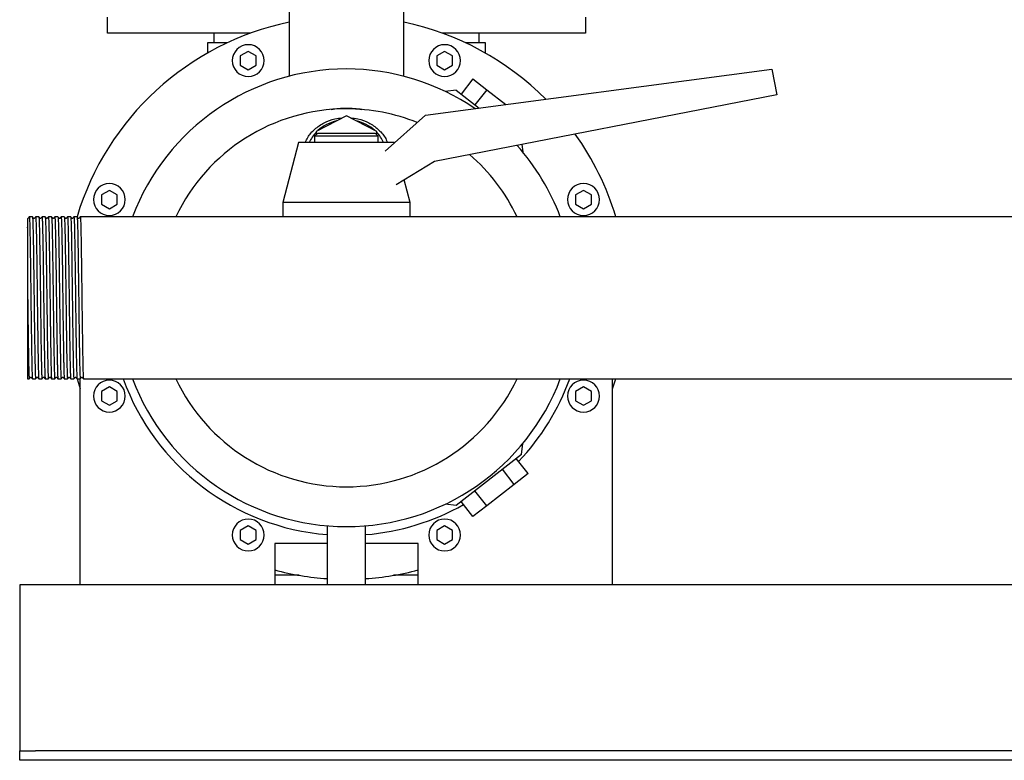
# Model space of a CAD drawing. Header units: millimetres. Extents: x 6 to 1859, y 9 to 889.
# Tile 3 of 8: x 1022 to 1331, y 9 to 241. Entities that reach past the tile are written whole.
import ezdxf

# ---------------------------------------------------------------- set-up
doc = ezdxf.new("R2010")
doc.units = ezdxf.units.MM

msp = doc.modelspace()

# ---------------------------------------------------------------- linework, layer by layer
at = {"color": 7, "linetype": 'Continuous', "lineweight": 25}
for p, q in [((1106.25, 253.52), (1106.25, 222.97)), ((1142.25, 222.97), (1142.25, 253.52)), ((1049.25, 236.52), (1049.25, 241.52)), ((1199.25, 241.52), (1199.25, 236.52)), ((1094.26, 236.52), (1049.25, 236.52)), ((1082.75, 233.52), (1082.75, 236.52)), ((1199.25, 236.52), (1154.23, 236.52)), ((1165.75, 236.52), (1165.75, 233.52)), ((1080.75, 230.3), (1080.75, 233.52)), ((1080.75, 233.52), (1083.75, 233.52)), ((1083.75, 233.52), (1086.99, 233.52)), ((1161.51, 233.52), (1164.75, 233.52)), ((1164.75, 233.52), (1167.75, 233.52)), ((1167.75, 233.52), (1167.75, 230.3)), ((1093.44, 230.78), (1090.94, 229.34)), ((1090.94, 229.34), (1090.94, 226.45)), ((1095.94, 229.34), (1093.44, 230.78)), ((1095.94, 226.45), (1095.94, 229.34)), ((1155.06, 230.78), (1152.56, 229.34)), ((1152.56, 229.34), (1152.56, 226.45)), ((1157.56, 229.34), (1155.06, 230.78)), ((1157.56, 226.45), (1157.56, 229.34)), ((1090.94, 226.45), (1093.44, 225)), ((1093.44, 225), (1095.94, 226.45)), ((1152.56, 226.45), (1155.06, 225)), ((1155.06, 225), (1157.56, 226.45)), ((1149.08, 210.76), (1257.69, 225.17)), ((1257.69, 225.17), (1259.25, 217.17)), ((1163.93, 222.13), (1160.24, 217.4)), ((1163.93, 222.13), (1168.26, 218.76)), ((1259.25, 217.17), (1151.89, 196.3)), ((1158.64, 218.65), (1155.23, 218.24)), ((1158.64, 218.65), (1165.89, 212.99)), ((1168.26, 218.76), (1164.56, 214.03)), ((1168.26, 218.76), (1174.22, 214.09)), ((1124.25, 210.61), (1114.75, 205.68)), ((1133.75, 205.68), (1124.25, 210.61)), ((1136.36, 199.52), (1149.08, 210.76)), ((1115.25, 205.17), (1114.25, 204.17)), ((1114.25, 204.17), (1114.25, 202.17)), ((1124.25, 204.17), (1114.25, 204.17)), ((1114.75, 205.68), (1114.75, 204.67)), ((1115.25, 205.17), (1124.25, 205.17)), ((1124.25, 205.17), (1133.25, 205.17)), ((1134.25, 204.17), (1124.25, 204.17)), ((1134.25, 204.17), (1133.25, 205.17)), ((1133.75, 204.67), (1133.75, 205.68)), ((1134.25, 202.17), (1134.25, 204.17)), ((1109.25, 202.17), (1104.25, 183.42)), ((1124.25, 202.17), (1109.25, 202.17)), ((1139.25, 202.17), (1124.25, 202.17)), ((1139.25, 202.17), (1139.25, 202.17)), ((1179.25, 201.62), (1179.55, 199.24)), ((1151.89, 196.3), (1139.85, 188.93)), ((1144.25, 183.42), (1142.37, 190.47)), ((1049.88, 187.21), (1047.38, 185.77)), ((1047.38, 185.77), (1047.38, 182.88)), ((1052.38, 185.77), (1049.88, 187.21)), ((1052.38, 182.88), (1052.38, 185.77)), ((1198.62, 187.21), (1196.12, 185.77)), ((1196.12, 185.77), (1196.12, 182.88)), ((1201.12, 185.77), (1198.62, 187.21)), ((1201.12, 182.88), (1201.12, 185.77)), ((1047.38, 182.88), (1049.88, 181.44)), ((1049.88, 181.44), (1052.38, 182.88)), ((1104.25, 183.42), (1104.25, 178.92)), ((1124.25, 183.42), (1104.25, 183.42)), ((1144.25, 183.42), (1124.25, 183.42)), ((1144.25, 178.92), (1144.25, 183.42)), ((1196.12, 182.88), (1198.62, 181.44)), ((1198.62, 181.44), (1201.12, 182.88)), ((1025.75, 178.92), (1024.75, 178.92)), ((1027.75, 178.92), (1026.75, 178.92)), ((1029.75, 178.92), (1028.75, 178.92)), ((1031.75, 178.92), (1030.75, 178.92)), ((1033.75, 178.92), (1032.75, 178.92)), ((1035.75, 178.92), (1034.75, 178.92)), ((1037.75, 178.92), (1036.75, 178.92)), ((1039.75, 178.92), (1038.75, 178.92)), ((1041.75, 178.92), (1040.75, 178.92)), ((1042.75, 178.92), (1041.75, 178.92)), ((1417.9, 178.92), (1042.75, 178.92)), ((1024.25, 153.4), (1024.25, 128.12)), ((1024.25, 128.12), (1024.75, 128.12)), ((1025.75, 128.12), (1026.75, 128.12)), ((1027.75, 128.12), (1028.75, 128.12)), ((1029.75, 128.12), (1030.75, 128.12)), ((1031.75, 128.12), (1032.75, 128.12)), ((1033.75, 128.12), (1034.75, 128.12)), ((1035.75, 128.12), (1036.75, 128.12)), ((1037.75, 128.12), (1038.75, 128.12)), ((1039.75, 128.12), (1040.75, 128.12)), ((1039.75, 128.12), (1040.75, 124.96)), ((1040.75, 63.52), (1040.75, 128.13)), ((1041.75, 128.12), (1814.25, 128.12)), ((1207.75, 124.96), (1208.76, 128.12)), ((1207.75, 63.52), (1207.75, 128.12)), ((1049.88, 125.6), (1047.38, 124.16)), ((1047.38, 124.16), (1047.38, 121.27)), ((1052.38, 124.16), (1049.88, 125.6)), ((1052.38, 121.27), (1052.38, 124.16)), ((1198.62, 125.6), (1196.12, 124.16)), ((1196.12, 124.16), (1196.12, 121.27)), ((1201.12, 124.16), (1198.62, 125.6)), ((1201.12, 121.27), (1201.12, 124.16)), ((1047.38, 121.27), (1049.88, 119.83)), ((1049.88, 119.83), (1052.38, 121.27)), ((1196.12, 121.27), (1198.62, 119.83)), ((1198.62, 119.83), (1201.12, 121.27)), ((1179.13, 104.39), (1179.55, 107.8)), ((1179.13, 104.39), (1158.64, 88.38)), ((1181.22, 98.41), (1177.53, 103.14)), ((1176.9, 95.04), (1173.21, 99.77)), ((1181.22, 98.41), (1176.9, 95.04)), ((1168.26, 88.28), (1164.56, 93.01)), ((1176.9, 95.04), (1168.26, 88.28)), ((1163.93, 84.91), (1160.24, 89.63)), ((1158.64, 88.38), (1155.23, 88.8)), ((1168.26, 88.28), (1163.93, 84.91)), ((1093.44, 82.03), (1090.94, 80.59)), ((1090.94, 80.59), (1090.94, 77.7)), ((1095.94, 80.59), (1093.44, 82.03)), ((1095.94, 77.7), (1095.94, 80.59)), ((1118.25, 82.02), (1118.25, 63.52)), ((1130.25, 63.52), (1130.25, 82.02)), ((1155.06, 82.03), (1152.56, 80.59)), ((1152.56, 80.59), (1152.56, 77.7)), ((1157.56, 80.59), (1155.06, 82.03)), ((1157.56, 77.7), (1157.56, 80.59)), ((1090.94, 77.7), (1093.44, 76.26)), ((1093.44, 76.26), (1095.94, 77.7)), ((1152.56, 77.7), (1155.06, 76.26)), ((1155.06, 76.26), (1157.56, 77.7)), ((1118.25, 76.52), (1101.75, 76.52)), ((1101.75, 76.52), (1101.75, 63.52)), ((1146.75, 76.52), (1130.25, 76.52)), ((1146.75, 63.52), (1146.75, 76.52)), ((1109.45, 66.52), (1101.75, 66.52)), ((1146.75, 66.52), (1139.05, 66.52)), ((1040.75, 63.52), (1021.75, 63.52)), ((1021.75, 63.52), (1021.75, 58.52)), ((1101.75, 63.52), (1040.75, 63.52)), ((1118.25, 63.52), (1101.75, 63.52)), ((1124.25, 63.52), (1118.25, 63.52)), ((1130.25, 63.52), (1124.25, 63.52)), ((1146.75, 63.52), (1130.25, 63.52)), ((1207.75, 63.52), (1146.75, 63.52)), ((1340.75, 63.52), (1207.75, 63.52)), ((1021.75, 58.52), (1021.75, 13.52)), ((1021.75, 13.52), (1021.75, 11.52)), ((1021.75, 8.52), (1021.75, 11.52)), ((1021.75, 11.52), (1026.75, 11.52)), ((1821.75, 11.52), (1026.75, 11.52)), ((1026.75, 8.52), (1021.75, 8.52)), ((1821.75, 8.52), (1026.75, 8.52))]:
    msp.add_line(p, q, dxfattribs=at)
for centre, radius, start, end in [((1124.26, 153.52), 88.25, 101.779, 163.2747), ((1124.25, 153.52), 88.25, 44.8556, 78.231), ((1093.44, 227.89), 5, 90, 270), ((1093.44, 227.89), 5, 270, 90), ((1155.06, 227.89), 5, 90, 270), ((1155.06, 227.89), 5, 270, 90), ((1124.25, 153.52), 71.75, 90, 159.2674), ((1124.25, 153.52), 71.75, 55.7432, 90), ((1124.25, 153.52), 59.25, 90, 154.6154), ((1124.25, 153.52), 59.25, 67.9775, 90), ((1123.97, 196.43), 12.88, 102.5938, 132.2575), ((1124.53, 196.43), 12.88, 47.7425, 77.4062), ((1122.81, 197.72), 11.15, 136.3275, 156.4956), ((1125.69, 197.72), 11.15, 23.5044, 43.6725), ((1124.25, 153.52), 88.25, 16.7274, 35.589), ((1124.25, 153.52), 71.75, 20.7326, 41.7835), ((1124.25, 153.52), 59.25, 25.3846, 49.2993), ((1049.88, 184.33), 5, 90, 270), ((1049.88, 184.33), 5, 270, 90), ((1198.62, 184.33), 5, 90, 270), ((1198.62, 184.33), 5, 270, 90), ((1049.88, 122.71), 5, 90, 270), ((1049.88, 122.71), 5, 270, 90), ((1124.25, 153.52), 74.5, 199.9341, 265.3806), ((1124.25, 153.52), 71.75, 200.7326, 270), ((1124.25, 153.52), 59.25, 205.3846, 270), ((1124.25, 153.52), 59.25, 270, 334.6154), ((1124.25, 153.52), 71.75, 270, 339.2674), ((1124.25, 153.52), 74.5, 316.4672, 340.0659), ((1198.62, 122.71), 5, 90, 270), ((1198.62, 122.71), 5, 270, 90), ((1124.25, 153.52), 74.5, 274.6194, 299.5328), ((1093.44, 79.15), 5, 90, 270), ((1093.44, 79.15), 5, 270, 90), ((1155.06, 79.15), 5, 90, 270), ((1155.06, 79.15), 5, 270, 90), ((1124.25, 153.52), 88.25, 255.2289, 266.1015), ((1124.25, 153.52), 88.25, 273.8985, 284.7711)]:
    msp.add_arc(centre, radius, start, end, dxfattribs=at)
for points, knots in [([(1119.45, 212.57), (1121.03, 212.86), (1122.64, 213), (1125.86, 213), (1127.46, 212.86), (1129.05, 212.57)], [0, 0, 0, 0, 0.5, 0.5, 1, 1, 1, 1]), ([(1111.37, 202.17), (1111.6, 202.73), (1112.26, 204.32), (1114.27, 206.51), (1117.18, 208.51), (1120.17, 209.71), (1122.17, 209.87), (1122.94, 209.93)], [0, 0, 0, 0, 0.130523, 0.369658, 0.608909, 0.847887, 1, 1, 1, 1]), ([(1125.56, 209.93), (1126.33, 209.87), (1128.33, 209.71), (1131.33, 208.51), (1134.22, 206.51), (1136.24, 204.32), (1136.89, 202.73), (1137.12, 202.17)], [0, 0, 0, 0, 0.152384, 0.391491, 0.630505, 0.869028, 1, 1, 1, 1]), ([(1024.25, 175.46), (1024.27, 176.22), (1024.32, 177.74), (1024.37, 178.57), (1024.4, 178.41), (1024.4, 178.47)], [0, 0, 0, 0, 0.466861, 0.931559, 1, 1, 1, 1]), ([(1024.25, 178.37), (1024.25, 178.34), (1024.25, 178.27), (1024.25, 177.7), (1024.25, 176.8), (1024.25, 175.91), (1024.25, 175.46)], [0, 0, 0, 0, 0.224868, 0.483345, 0.740483, 1, 1, 1, 1]), ([(1024.75, 178.92), (1024.69, 178.84), (1024.57, 178.69), (1024.46, 178.54), (1024.4, 178.47)], [0, 0, 0, 0, 0.5, 1, 1, 1, 1]), ([(1024.75, 178.92), (1024.75, 178.89), (1024.77, 179.08), (1024.81, 178.53), (1024.88, 177.15), (1024.94, 174.77), (1025, 171.6), (1025.06, 167.72), (1025.13, 163.3), (1025.19, 158.51), (1025.23, 155.19), (1025.25, 153.52)], [0, 0, 0, 0, 0.010034, 0.133252, 0.257909, 0.381604, 0.504404, 0.628964, 0.753042, 0.875633, 1, 1, 1, 1]), ([(1026.1, 178.47), (1026.04, 178.54), (1025.92, 178.69), (1025.81, 178.84), (1025.75, 178.92)], [0, 0, 0, 0, 0.5, 1, 1, 1, 1]), ([(1025.75, 178.92), (1025.77, 178.79), (1025.81, 178.61), (1025.87, 177.12), (1025.94, 174.78), (1026, 171.6), (1026.06, 167.72), (1026.12, 163.3), (1026.18, 158.51), (1026.23, 155.19), (1026.25, 153.52)], [0, 0, 0, 0, 0.115499, 0.24271, 0.368937, 0.494253, 0.621365, 0.747984, 0.873086, 1, 1, 1, 1]), ([(1026.4, 178.47), (1026.35, 178.43), (1026.25, 178.36), (1026.15, 178.43), (1026.1, 178.47)], [0, 0, 0, 0, 0.5000003, 1, 1, 1, 1]), ([(1026.75, 178.92), (1026.69, 178.84), (1026.57, 178.69), (1026.46, 178.54), (1026.4, 178.47)], [0, 0, 0, 0, 0.5, 1, 1, 1, 1]), ([(1026.75, 178.92), (1026.75, 178.89), (1026.77, 179.08), (1026.81, 178.53), (1026.88, 177.15), (1026.94, 174.77), (1027, 171.6), (1027.06, 167.72), (1027.13, 163.3), (1027.19, 158.51), (1027.23, 155.19), (1027.25, 153.52)], [0, 0, 0, 0, 0.010039, 0.133256, 0.257913, 0.381607, 0.504407, 0.628966, 0.753043, 0.875634, 1, 1, 1, 1]), ([(1028.1, 178.47), (1028.04, 178.54), (1027.92, 178.69), (1027.81, 178.84), (1027.75, 178.92)], [0, 0, 0, 0, 0.5, 1, 1, 1, 1]), ([(1027.75, 178.92), (1027.77, 178.79), (1027.81, 178.61), (1027.87, 177.12), (1027.94, 174.78), (1028, 171.6), (1028.06, 167.72), (1028.12, 163.3), (1028.18, 158.51), (1028.23, 155.19), (1028.25, 153.52)], [0, 0, 0, 0, 0.115492, 0.242704, 0.368933, 0.494249, 0.621362, 0.747982, 0.873085, 1, 1, 1, 1]), ([(1028.4, 178.47), (1028.35, 178.43), (1028.25, 178.36), (1028.15, 178.43), (1028.1, 178.47)], [0, 0, 0, 0, 0.5, 1, 1, 1, 1]), ([(1028.75, 178.92), (1028.69, 178.84), (1028.57, 178.69), (1028.46, 178.54), (1028.4, 178.47)], [0, 0, 0, 0, 0.5, 1, 1, 1, 1]), ([(1028.75, 178.92), (1028.75, 178.89), (1028.77, 179.08), (1028.81, 178.53), (1028.88, 177.15), (1028.94, 174.77), (1029, 171.6), (1029.06, 167.72), (1029.13, 163.3), (1029.19, 158.51), (1029.23, 155.19), (1029.25, 153.52)], [0, 0, 0, 0, 0.010054, 0.13327, 0.257924, 0.381616, 0.504414, 0.628972, 0.753047, 0.875636, 1, 1, 1, 1]), ([(1030.1, 178.47), (1030.04, 178.54), (1029.92, 178.69), (1029.81, 178.84), (1029.75, 178.92)], [0, 0, 0, 0, 0.5, 1, 1, 1, 1]), ([(1029.75, 178.92), (1029.77, 178.79), (1029.81, 178.61), (1029.87, 177.12), (1029.94, 174.78), (1030, 171.6), (1030.06, 167.72), (1030.12, 163.3), (1030.18, 158.51), (1030.23, 155.19), (1030.25, 153.52)], [0, 0, 0, 0, 0.1154783, 0.2426917, 0.3689225, 0.4942413, 0.6213558, 0.7479778, 0.873083, 1, 1, 1, 1]), ([(1030.4, 178.47), (1030.35, 178.43), (1030.25, 178.36), (1030.15, 178.43), (1030.1, 178.47)], [0, 0, 0, 0, 0.5000002, 1, 1, 1, 1]), ([(1030.75, 178.92), (1030.69, 178.84), (1030.57, 178.69), (1030.46, 178.54), (1030.4, 178.47)], [0, 0, 0, 0, 0.5, 1, 1, 1, 1]), ([(1030.75, 178.92), (1030.75, 178.89), (1030.77, 179.08), (1030.81, 178.53), (1030.88, 177.15), (1030.94, 174.77), (1031, 171.6), (1031.06, 167.72), (1031.13, 163.3), (1031.19, 158.51), (1031.23, 155.19), (1031.25, 153.52)], [0, 0, 0, 0, 0.010016, 0.133237, 0.257896, 0.381593, 0.504395, 0.628958, 0.753038, 0.875631, 1, 1, 1, 1]), ([(1032.1, 178.47), (1032.04, 178.54), (1031.92, 178.69), (1031.81, 178.84), (1031.75, 178.92)], [0, 0, 0, 0, 0.5, 1, 1, 1, 1]), ([(1031.75, 178.92), (1031.77, 178.79), (1031.81, 178.61), (1031.87, 177.12), (1031.94, 174.78), (1032, 171.6), (1032.06, 167.72), (1032.12, 163.3), (1032.18, 158.51), (1032.23, 155.19), (1032.25, 153.52)], [0, 0, 0, 0, 0.115506, 0.242716, 0.368943, 0.494257, 0.621368, 0.747986, 0.873087, 1, 1, 1, 1]), ([(1032.4, 178.47), (1032.35, 178.43), (1032.25, 178.36), (1032.15, 178.43), (1032.1, 178.47)], [0, 0, 0, 0, 0.5, 1, 1, 1, 1]), ([(1032.75, 178.92), (1032.69, 178.84), (1032.57, 178.69), (1032.46, 178.54), (1032.4, 178.47)], [0, 0, 0, 0, 0.5, 1, 1, 1, 1]), ([(1032.75, 178.92), (1032.75, 178.89), (1032.77, 179.08), (1032.81, 178.53), (1032.88, 177.15), (1032.94, 174.77), (1033, 171.6), (1033.06, 167.72), (1033.13, 163.3), (1033.19, 158.51), (1033.23, 155.19), (1033.25, 153.52)], [0, 0, 0, 0, 0.010033, 0.133252, 0.257909, 0.381603, 0.504404, 0.628964, 0.753042, 0.875633, 1, 1, 1, 1]), ([(1034.1, 178.47), (1034.04, 178.54), (1033.92, 178.69), (1033.81, 178.84), (1033.75, 178.92)], [0, 0, 0, 0, 0.5, 1, 1, 1, 1]), ([(1033.75, 178.92), (1033.77, 178.79), (1033.81, 178.61), (1033.87, 177.12), (1033.94, 174.78), (1034, 171.6), (1034.06, 167.72), (1034.12, 163.3), (1034.18, 158.51), (1034.23, 155.19), (1034.25, 153.52)], [0, 0, 0, 0, 0.115499, 0.242709, 0.368937, 0.494253, 0.621365, 0.747984, 0.873086, 1, 1, 1, 1]), ([(1034.4, 178.47), (1034.35, 178.43), (1034.25, 178.36), (1034.15, 178.43), (1034.1, 178.47)], [0, 0, 0, 0, 0.5000001, 1, 1, 1, 1]), ([(1034.75, 178.92), (1034.69, 178.84), (1034.57, 178.69), (1034.46, 178.54), (1034.4, 178.47)], [0, 0, 0, 0, 0.5, 1, 1, 1, 1]), ([(1034.75, 178.92), (1034.75, 178.89), (1034.77, 179.08), (1034.81, 178.53), (1034.88, 177.15), (1034.94, 174.77), (1035, 171.6), (1035.06, 167.72), (1035.13, 163.3), (1035.19, 158.51), (1035.23, 155.19), (1035.25, 153.52)], [0, 0, 0, 0, 0.010038, 0.133256, 0.257912, 0.381606, 0.504406, 0.628966, 0.753043, 0.875634, 1, 1, 1, 1]), ([(1036.1, 178.47), (1036.04, 178.54), (1035.92, 178.69), (1035.81, 178.84), (1035.75, 178.92)], [0, 0, 0, 0, 0.5, 1, 1, 1, 1]), ([(1035.75, 178.92), (1035.77, 178.79), (1035.81, 178.61), (1035.87, 177.12), (1035.94, 174.78), (1036, 171.6), (1036.06, 167.72), (1036.12, 163.3), (1036.18, 158.51), (1036.23, 155.19), (1036.25, 153.52)], [0, 0, 0, 0, 0.115489, 0.242701, 0.368931, 0.494248, 0.621361, 0.747981, 0.873085, 1, 1, 1, 1]), ([(1036.4, 178.47), (1036.35, 178.43), (1036.25, 178.36), (1036.15, 178.43), (1036.1, 178.47)], [0, 0, 0, 0, 0.5, 1, 1, 1, 1]), ([(1036.75, 178.92), (1036.69, 178.84), (1036.57, 178.69), (1036.46, 178.54), (1036.4, 178.47)], [0, 0, 0, 0, 0.5, 1, 1, 1, 1]), ([(1036.75, 178.92), (1036.75, 178.89), (1036.77, 179.08), (1036.81, 178.53), (1036.88, 177.15), (1036.94, 174.77), (1037, 171.6), (1037.06, 167.72), (1037.13, 163.3), (1037.19, 158.51), (1037.23, 155.19), (1037.25, 153.52)], [0, 0, 0, 0, 0.010053, 0.133269, 0.257923, 0.381615, 0.504414, 0.628971, 0.753047, 0.875636, 1, 1, 1, 1]), ([(1038.1, 178.47), (1038.04, 178.54), (1037.92, 178.69), (1037.81, 178.84), (1037.75, 178.92)], [0, 0, 0, 0, 0.5, 1, 1, 1, 1]), ([(1037.75, 178.92), (1037.77, 178.79), (1037.81, 178.61), (1037.87, 177.12), (1037.94, 174.78), (1038, 171.6), (1038.06, 167.72), (1038.12, 163.3), (1038.18, 158.51), (1038.23, 155.19), (1038.25, 153.52)], [0, 0, 0, 0, 0.1155194, 0.2427269, 0.3689519, 0.4942649, 0.6213734, 0.7479896, 0.8730889, 1, 1, 1, 1]), ([(1038.4, 178.47), (1038.35, 178.43), (1038.25, 178.36), (1038.15, 178.43), (1038.1, 178.47)], [0, 0, 0, 0, 0.5, 1, 1, 1, 1]), ([(1038.75, 178.92), (1038.69, 178.84), (1038.57, 178.69), (1038.46, 178.54), (1038.4, 178.47)], [0, 0, 0, 0, 0.5, 1, 1, 1, 1]), ([(1038.75, 178.92), (1038.75, 178.89), (1038.77, 179.08), (1038.81, 178.53), (1038.88, 177.15), (1038.94, 174.77), (1039, 171.6), (1039.06, 167.72), (1039.13, 163.3), (1039.19, 158.51), (1039.23, 155.19), (1039.25, 153.52)], [0, 0, 0, 0, 0.010015, 0.133236, 0.257895, 0.381592, 0.504395, 0.628957, 0.753037, 0.875631, 1, 1, 1, 1]), ([(1040.1, 178.47), (1040.04, 178.54), (1039.92, 178.69), (1039.81, 178.84), (1039.75, 178.92)], [0, 0, 0, 0, 0.5, 1, 1, 1, 1]), ([(1039.75, 178.92), (1039.77, 178.79), (1039.81, 178.61), (1039.87, 177.12), (1039.94, 174.78), (1040, 171.6), (1040.06, 167.72), (1040.12, 163.3), (1040.18, 158.51), (1040.23, 155.19), (1040.25, 153.52)], [0, 0, 0, 0, 0.1155039, 0.2427136, 0.3689408, 0.494256, 0.6213667, 0.7479851, 0.8730866, 1, 1, 1, 1]), ([(1040.4, 178.47), (1040.35, 178.43), (1040.25, 178.36), (1040.15, 178.43), (1040.1, 178.47)], [0, 0, 0, 0, 0.5, 1, 1, 1, 1]), ([(1040.75, 178.92), (1040.69, 178.84), (1040.57, 178.69), (1040.46, 178.54), (1040.4, 178.47)], [0, 0, 0, 0, 0.5, 1, 1, 1, 1]), ([(1040.75, 178.92), (1040.75, 178.89), (1040.77, 179.08), (1040.81, 178.53), (1040.88, 177.15), (1040.94, 174.77), (1041, 171.6), (1041.06, 167.72), (1041.13, 163.3), (1041.19, 158.51), (1041.23, 155.19), (1041.25, 153.52)], [0, 0, 0, 0, 0.010032, 0.133251, 0.257908, 0.381603, 0.504404, 0.628964, 0.753042, 0.875633, 1, 1, 1, 1]), ([(1024.25, 175.46), (1024.25, 175.38), (1024.25, 175.23), (1024.25, 174.99), (1024.25, 174.74), (1024.25, 174.49), (1024.25, 174.23), (1024.25, 173.97), (1024.25, 173.48), (1024.25, 172.7), (1024.25, 171.62), (1024.25, 170.41), (1024.25, 168.96), (1024.25, 167.55), (1024.25, 166.09), (1024.25, 164.8), (1024.25, 163.27), (1024.25, 161.73), (1024.25, 160.55), (1024.25, 159.76), (1024.25, 159.35), (1024.25, 158.88), (1024.25, 158.33), (1024.25, 157.7), (1024.25, 156.99), (1024.25, 156.21), (1024.25, 155.34), (1024.25, 154.4), (1024.25, 153.74), (1024.25, 153.4)], [0, 0, 0, 0, 0.018134, 0.036183, 0.054142, 0.07201, 0.089783, 0.107459, 0.125036, 0.184557, 0.249975, 0.305819, 0.374917, 0.462262, 0.499826, 0.56658, 0.624795, 0.686793, 0.749784, 0.762323, 0.777597, 0.795623, 0.816416, 0.839994, 0.866371, 0.895558, 0.927561, 0.962379, 1, 1, 1, 1]), ([(1024.25, 153.4), (1024.27, 151.74), (1024.31, 148.42), (1024.37, 143.65), (1024.44, 139.24), (1024.5, 135.38), (1024.56, 132.23), (1024.62, 129.86), (1024.69, 128.5), (1024.73, 127.96), (1024.75, 128.14), (1024.75, 128.12)], [0, 0, 0, 0, 0.1245189, 0.2472761, 0.3715653, 0.496292, 0.6192439, 0.7431492, 0.8679829, 0.9913477, 1, 1, 1, 1]), ([(1025.25, 153.52), (1025.27, 151.84), (1025.29, 150.17), (1025.32, 147.73), (1025.33, 146.92), (1025.35, 145.75), (1025.35, 145.36), (1025.36, 144.59), (1025.37, 144.2), (1025.4, 142.29), (1025.42, 140.81), (1025.46, 138.02), (1025.48, 136.72), (1025.51, 134.95), (1025.52, 134.4), (1025.54, 133.35), (1025.55, 132.86), (1025.58, 131.49), (1025.6, 130.7), (1025.65, 129.42), (1025.67, 128.93), (1025.71, 128.28), (1025.73, 128.12), (1025.75, 128.12)], [0, 0, 0, 0, 0.125, 0.125, 0.1875, 0.1875, 0.21875, 0.21875, 0.25, 0.25, 0.375, 0.375, 0.5, 0.5, 0.5625, 0.5625, 0.625, 0.625, 0.75, 0.75, 0.875, 0.875, 1, 1, 1, 1]), ([(1026.25, 153.52), (1026.27, 151.85), (1026.31, 148.53), (1026.37, 143.74), (1026.43, 139.32), (1026.5, 135.44), (1026.56, 132.27), (1026.62, 129.88), (1026.69, 128.51), (1026.73, 127.96), (1026.75, 128.14), (1026.75, 128.12)], [0, 0, 0, 0, 0.1243661, 0.2469568, 0.3710339, 0.4955935, 0.6183935, 0.7420872, 0.8667438, 0.9899616, 1, 1, 1, 1]), ([(1027.25, 153.52), (1027.27, 151.84), (1027.29, 150.17), (1027.32, 147.73), (1027.33, 146.92), (1027.35, 145.75), (1027.35, 145.36), (1027.36, 144.59), (1027.37, 144.2), (1027.4, 142.29), (1027.42, 140.81), (1027.46, 138.02), (1027.48, 136.72), (1027.51, 134.95), (1027.52, 134.4), (1027.54, 133.35), (1027.55, 132.86), (1027.58, 131.49), (1027.6, 130.7), (1027.65, 129.42), (1027.67, 128.93), (1027.71, 128.28), (1027.73, 128.12), (1027.75, 128.12)], [0, 0, 0, 0, 0.125, 0.125, 0.1875, 0.1875, 0.21875, 0.21875, 0.25, 0.25, 0.375, 0.375, 0.5, 0.5, 0.5625, 0.5625, 0.625, 0.625, 0.75, 0.75, 0.875, 0.875, 1, 1, 1, 1]), ([(1028.25, 153.52), (1028.27, 151.85), (1028.31, 148.53), (1028.37, 143.74), (1028.43, 139.32), (1028.5, 135.44), (1028.56, 132.27), (1028.62, 129.88), (1028.69, 128.51), (1028.73, 127.96), (1028.75, 128.14), (1028.75, 128.12)], [0, 0, 0, 0, 0.124364, 0.246953, 0.371028, 0.495586, 0.618384, 0.742076, 0.866731, 0.989947, 1, 1, 1, 1]), ([(1029.25, 153.52), (1029.27, 151.84), (1029.29, 150.17), (1029.32, 147.73), (1029.33, 146.92), (1029.35, 145.75), (1029.35, 145.36), (1029.36, 144.59), (1029.37, 144.2), (1029.4, 142.29), (1029.42, 140.81), (1029.46, 138.02), (1029.48, 136.72), (1029.51, 134.95), (1029.52, 134.4), (1029.54, 133.35), (1029.55, 132.86), (1029.58, 131.49), (1029.6, 130.7), (1029.65, 129.42), (1029.67, 128.93), (1029.71, 128.28), (1029.73, 128.12), (1029.75, 128.12)], [0, 0, 0, 0, 0.125, 0.125, 0.1875, 0.1875, 0.21875, 0.21875, 0.25, 0.25, 0.375, 0.375, 0.5, 0.5, 0.5625, 0.5625, 0.625, 0.625, 0.75, 0.75, 0.875, 0.875, 1, 1, 1, 1]), ([(1030.25, 153.52), (1030.27, 151.85), (1030.31, 148.53), (1030.37, 143.74), (1030.43, 139.32), (1030.5, 135.44), (1030.56, 132.27), (1030.62, 129.88), (1030.69, 128.51), (1030.73, 127.96), (1030.75, 128.14), (1030.75, 128.12)], [0, 0, 0, 0, 0.124368, 0.246961, 0.371041, 0.495602, 0.618405, 0.742101, 0.866759, 0.989979, 1, 1, 1, 1]), ([(1031.25, 153.52), (1031.27, 151.84), (1031.29, 150.17), (1031.32, 147.73), (1031.33, 146.92), (1031.35, 145.75), (1031.35, 145.36), (1031.36, 144.59), (1031.37, 144.2), (1031.4, 142.29), (1031.42, 140.81), (1031.46, 138.02), (1031.48, 136.72), (1031.51, 134.95), (1031.52, 134.4), (1031.54, 133.35), (1031.55, 132.86), (1031.58, 131.49), (1031.6, 130.7), (1031.65, 129.42), (1031.67, 128.93), (1031.71, 128.28), (1031.73, 128.12), (1031.75, 128.12)], [0, 0, 0, 0, 0.125, 0.125, 0.1875, 0.1875, 0.21875, 0.21875, 0.25, 0.25, 0.375, 0.375, 0.5, 0.5, 0.5625, 0.5625, 0.625, 0.625, 0.75, 0.75, 0.875, 0.875, 1, 1, 1, 1]), ([(1032.25, 153.52), (1032.27, 151.85), (1032.31, 148.53), (1032.37, 143.74), (1032.43, 139.32), (1032.5, 135.44), (1032.56, 132.27), (1032.62, 129.88), (1032.69, 128.51), (1032.73, 127.96), (1032.75, 128.14), (1032.75, 128.12)], [0, 0, 0, 0, 0.124366, 0.246957, 0.371035, 0.495595, 0.618395, 0.742089, 0.866746, 0.989964, 1, 1, 1, 1]), ([(1033.25, 153.52), (1033.27, 151.84), (1033.29, 150.17), (1033.32, 147.73), (1033.33, 146.92), (1033.35, 145.75), (1033.35, 145.36), (1033.36, 144.59), (1033.37, 144.2), (1033.4, 142.29), (1033.42, 140.81), (1033.46, 138.02), (1033.48, 136.72), (1033.51, 134.95), (1033.52, 134.4), (1033.54, 133.35), (1033.55, 132.86), (1033.58, 131.49), (1033.6, 130.7), (1033.65, 129.42), (1033.67, 128.93), (1033.71, 128.28), (1033.73, 128.12), (1033.75, 128.12)], [0, 0, 0, 0, 0.125, 0.125, 0.1875, 0.1875, 0.21875, 0.21875, 0.25, 0.25, 0.375, 0.375, 0.5, 0.5, 0.5625, 0.5625, 0.625, 0.625, 0.75, 0.75, 0.875, 0.875, 1, 1, 1, 1]), ([(1034.25, 153.52), (1034.27, 151.85), (1034.31, 148.53), (1034.37, 143.74), (1034.43, 139.32), (1034.5, 135.44), (1034.56, 132.27), (1034.62, 129.88), (1034.69, 128.51), (1034.73, 127.96), (1034.75, 128.14), (1034.75, 128.16)], [0, 0, 0, 0, 0.1243659, 0.2469563, 0.3710331, 0.4955925, 0.6183922, 0.7420857, 0.866742, 0.9899596, 1, 1, 1, 1]), ([(1035.25, 153.52), (1035.27, 151.84), (1035.29, 150.17), (1035.32, 147.73), (1035.33, 146.92), (1035.35, 145.75), (1035.35, 145.36), (1035.36, 144.59), (1035.37, 144.2), (1035.4, 142.29), (1035.42, 140.81), (1035.46, 138.02), (1035.48, 136.72), (1035.51, 134.95), (1035.52, 134.4), (1035.54, 133.35), (1035.55, 132.86), (1035.58, 131.49), (1035.6, 130.7), (1035.65, 129.42), (1035.67, 128.93), (1035.71, 128.28), (1035.73, 128.12), (1035.75, 128.12)], [0, 0, 0, 0, 0.125, 0.125, 0.1875, 0.1875, 0.21875, 0.21875, 0.25, 0.25, 0.375, 0.375, 0.5, 0.5, 0.5625, 0.5625, 0.625, 0.625, 0.75, 0.75, 0.875, 0.875, 1, 1, 1, 1]), ([(1036.25, 153.52), (1036.27, 151.85), (1036.31, 148.53), (1036.37, 143.74), (1036.43, 139.32), (1036.5, 135.44), (1036.56, 132.27), (1036.62, 129.88), (1036.69, 128.51), (1036.73, 127.96), (1036.75, 128.14), (1036.75, 128.12)], [0, 0, 0, 0, 0.124364, 0.246952, 0.371027, 0.495584, 0.618382, 0.742074, 0.866728, 0.989944, 1, 1, 1, 1]), ([(1037.25, 153.52), (1037.27, 151.84), (1037.29, 150.17), (1037.32, 147.73), (1037.33, 146.92), (1037.35, 145.75), (1037.35, 145.36), (1037.36, 144.59), (1037.37, 144.2), (1037.4, 142.29), (1037.42, 140.81), (1037.46, 138.02), (1037.48, 136.72), (1037.51, 134.95), (1037.52, 134.4), (1037.54, 133.35), (1037.55, 132.86), (1037.58, 131.49), (1037.6, 130.7), (1037.65, 129.42), (1037.67, 128.93), (1037.71, 128.28), (1037.73, 128.12), (1037.75, 128.12)], [0, 0, 0, 0, 0.125, 0.125, 0.1875, 0.1875, 0.21875, 0.21875, 0.25, 0.25, 0.375, 0.375, 0.5, 0.5, 0.5625, 0.5625, 0.625, 0.625, 0.75, 0.75, 0.875, 0.875, 1, 1, 1, 1]), ([(1038.25, 153.52), (1038.27, 151.85), (1038.31, 148.53), (1038.37, 143.74), (1038.43, 139.32), (1038.5, 135.44), (1038.56, 132.27), (1038.62, 129.88), (1038.69, 128.51), (1038.73, 127.96), (1038.75, 128.14), (1038.75, 128.12)], [0, 0, 0, 0, 0.124368, 0.24696, 0.371039, 0.495601, 0.618402, 0.742098, 0.866756, 0.989976, 1, 1, 1, 1]), ([(1039.25, 153.52), (1039.27, 151.84), (1039.29, 150.17), (1039.32, 147.73), (1039.33, 146.92), (1039.35, 145.75), (1039.35, 145.36), (1039.36, 144.59), (1039.37, 144.2), (1039.4, 142.29), (1039.42, 140.81), (1039.46, 138.02), (1039.48, 136.72), (1039.51, 134.95), (1039.52, 134.4), (1039.54, 133.35), (1039.55, 132.86), (1039.58, 131.49), (1039.6, 130.7), (1039.65, 129.42), (1039.67, 128.93), (1039.71, 128.28), (1039.73, 128.12), (1039.75, 128.12)], [0, 0, 0, 0, 0.125, 0.125, 0.1875, 0.1875, 0.21875, 0.21875, 0.25, 0.25, 0.375, 0.375, 0.5, 0.5, 0.5625, 0.5625, 0.625, 0.625, 0.75, 0.75, 0.875, 0.875, 1, 1, 1, 1]), ([(1040.25, 153.52), (1040.27, 151.85), (1040.31, 148.53), (1040.37, 143.74), (1040.43, 139.32), (1040.5, 135.44), (1040.56, 132.27), (1040.62, 129.88), (1040.69, 128.51), (1040.73, 127.96), (1040.75, 128.14), (1040.75, 128.13)], [0, 0, 0, 0, 0.1243663, 0.2469572, 0.3710344, 0.4955942, 0.6183944, 0.7420884, 0.8667451, 0.9899631, 1, 1, 1, 1]), ([(1041.25, 153.52), (1041.27, 151.84), (1041.29, 150.17), (1041.32, 147.73), (1041.33, 146.92), (1041.35, 145.75), (1041.35, 145.36), (1041.36, 144.59), (1041.37, 144.2), (1041.4, 142.29), (1041.42, 140.81), (1041.46, 138.02), (1041.48, 136.72), (1041.51, 134.95), (1041.52, 134.4), (1041.54, 133.35), (1041.55, 132.86), (1041.58, 131.49), (1041.6, 130.7), (1041.65, 129.42), (1041.67, 128.93), (1041.71, 128.28), (1041.73, 128.12), (1041.75, 128.12)], [0, 0, 0, 0, 0.125, 0.125, 0.1875, 0.1875, 0.21875, 0.21875, 0.25, 0.25, 0.375, 0.375, 0.5, 0.5, 0.5625, 0.5625, 0.625, 0.625, 0.75, 0.75, 0.875, 0.875, 1, 1, 1, 1]), ([(1024.75, 128.12), (1024.81, 128.2), (1024.92, 128.35), (1025.04, 128.49), (1025.1, 128.57)], [0, 0, 0, 0, 0.5, 1, 1, 1, 1]), ([(1025.1, 128.57), (1025.15, 128.61), (1025.25, 128.68), (1025.35, 128.61), (1025.4, 128.57)], [0, 0, 0, 0, 0.5, 1, 1, 1, 1]), ([(1025.4, 128.57), (1025.46, 128.49), (1025.57, 128.35), (1025.69, 128.2), (1025.75, 128.12)], [0, 0, 0, 0, 0.5, 1, 1, 1, 1]), ([(1026.75, 128.12), (1026.81, 128.2), (1026.92, 128.35), (1027.04, 128.49), (1027.1, 128.57)], [0, 0, 0, 0, 0.5, 1, 1, 1, 1]), ([(1027.1, 128.57), (1027.15, 128.61), (1027.25, 128.68), (1027.35, 128.61), (1027.4, 128.57)], [0, 0, 0, 0, 0.5, 1, 1, 1, 1]), ([(1027.4, 128.57), (1027.46, 128.49), (1027.57, 128.35), (1027.69, 128.2), (1027.75, 128.12)], [0, 0, 0, 0, 0.5, 1, 1, 1, 1]), ([(1028.75, 128.12), (1028.81, 128.2), (1028.92, 128.35), (1029.04, 128.49), (1029.1, 128.57)], [0, 0, 0, 0, 0.5, 1, 1, 1, 1]), ([(1029.1, 128.57), (1029.15, 128.61), (1029.25, 128.68), (1029.35, 128.61), (1029.4, 128.57)], [0, 0, 0, 0, 0.5, 1, 1, 1, 1]), ([(1029.4, 128.57), (1029.46, 128.49), (1029.57, 128.35), (1029.69, 128.2), (1029.75, 128.12)], [0, 0, 0, 0, 0.5, 1, 1, 1, 1]), ([(1030.75, 128.12), (1030.81, 128.2), (1030.92, 128.35), (1031.04, 128.49), (1031.1, 128.57)], [0, 0, 0, 0, 0.5, 1, 1, 1, 1]), ([(1031.1, 128.57), (1031.15, 128.61), (1031.25, 128.68), (1031.35, 128.61), (1031.4, 128.57)], [0, 0, 0, 0, 0.5, 1, 1, 1, 1]), ([(1031.4, 128.57), (1031.46, 128.49), (1031.57, 128.35), (1031.69, 128.2), (1031.75, 128.12)], [0, 0, 0, 0, 0.5, 1, 1, 1, 1]), ([(1032.75, 128.12), (1032.81, 128.2), (1032.92, 128.35), (1033.04, 128.49), (1033.1, 128.57)], [0, 0, 0, 0, 0.5, 1, 1, 1, 1]), ([(1033.1, 128.57), (1033.15, 128.61), (1033.25, 128.68), (1033.35, 128.61), (1033.4, 128.57)], [0, 0, 0, 0, 0.5, 1, 1, 1, 1]), ([(1033.4, 128.57), (1033.46, 128.49), (1033.57, 128.35), (1033.69, 128.2), (1033.75, 128.12)], [0, 0, 0, 0, 0.5, 1, 1, 1, 1]), ([(1034.75, 128.12), (1034.81, 128.2), (1034.92, 128.35), (1035.04, 128.49), (1035.1, 128.57)], [0, 0, 0, 0, 0.5, 1, 1, 1, 1]), ([(1035.1, 128.57), (1035.15, 128.61), (1035.25, 128.68), (1035.35, 128.61), (1035.4, 128.57)], [0, 0, 0, 0, 0.5, 1, 1, 1, 1]), ([(1035.4, 128.57), (1035.46, 128.49), (1035.57, 128.35), (1035.69, 128.2), (1035.75, 128.12)], [0, 0, 0, 0, 0.5, 1, 1, 1, 1]), ([(1036.75, 128.12), (1036.81, 128.2), (1036.92, 128.35), (1037.04, 128.49), (1037.1, 128.57)], [0, 0, 0, 0, 0.5, 1, 1, 1, 1]), ([(1037.1, 128.57), (1037.15, 128.61), (1037.25, 128.68), (1037.35, 128.61), (1037.4, 128.57)], [0, 0, 0, 0, 0.5, 1, 1, 1, 1]), ([(1037.4, 128.57), (1037.46, 128.49), (1037.57, 128.35), (1037.69, 128.2), (1037.75, 128.12)], [0, 0, 0, 0, 0.4999996, 1, 1, 1, 1]), ([(1038.75, 128.12), (1038.81, 128.2), (1038.92, 128.35), (1039.04, 128.49), (1039.1, 128.57)], [0, 0, 0, 0, 0.5, 1, 1, 1, 1]), ([(1039.1, 128.57), (1039.15, 128.61), (1039.25, 128.68), (1039.35, 128.61), (1039.4, 128.57)], [0, 0, 0, 0, 0.5, 1, 1, 1, 1]), ([(1039.4, 128.57), (1039.46, 128.49), (1039.57, 128.35), (1039.69, 128.2), (1039.75, 128.12)], [0, 0, 0, 0, 0.5, 1, 1, 1, 1]), ([(1040.75, 128.12), (1040.81, 128.2), (1040.92, 128.35), (1041.04, 128.49), (1041.1, 128.57)], [0, 0, 0, 0, 0.5, 1, 1, 1, 1]), ([(1041.1, 128.57), (1041.15, 128.61), (1041.25, 128.68), (1041.35, 128.61), (1041.4, 128.57)], [0, 0, 0, 0, 0.5, 1, 1, 1, 1]), ([(1041.4, 128.57), (1041.46, 128.49), (1041.57, 128.35), (1041.69, 128.2), (1041.75, 128.12)], [0, 0, 0, 0, 0.5, 1, 1, 1, 1])]:
    msp.add_open_spline(points, degree=3, knots=knots, dxfattribs=at)

doc.saveas('drawing.dxf')
